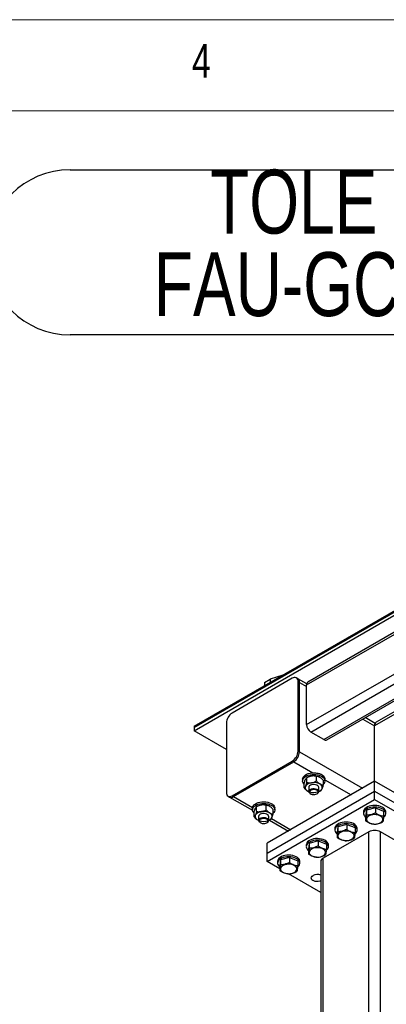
# Model space of a CAD drawing. Header units: millimetres. Extents: x 5 to 415, y 5 to 292.
# Tile 19 of 36: x 175 to 195, y 238 to 292. Entities that reach past the tile are written whole.
import ezdxf

# ---------------------------------------------------------------- set-up
doc = ezdxf.new("R2010")
doc.units = ezdxf.units.MM
doc.layers.add('NOTES', color=6, linetype='Continuous')
doc.layers.add('TRAIT-FORT', color=4, linetype='Continuous', lineweight=25)
doc.styles.add('SLDTEXTSTYLE0', font='TXT', dxfattribs={"width": 0.75})

# ---------------------------------------------------------------- blocks, each defined once
blk = doc.blocks.new('SW_NOTE_8')
at = {"layer": 'NOTES', "color": 0}
for p, q in [((-36.478, 9.057), (0, 9.057)), ((0, 0), (-36.478, 0))]:
    blk.add_line(p, q, dxfattribs=at)
for centre, start, end in [((-36.478, 4.528), 90, 270), ((0, 4.528), 270, 90)]:
    blk.add_arc(centre, 4.528, start, end, dxfattribs=at)
at = {"layer": 'NOTES', "color": 0, "char_height": 3.5, "attachment_point": 2, "style": 'SLDTEXTSTYLE0'}
for s, insert in [('TOLE ACIER', (-18.36, 9.056)), ('FAU-GCVP01-04', (-18.325, 4.53))]:
    blk.add_mtext(s, dxfattribs=dict(at, insert=insert))

msp = doc.modelspace()

# ---------------------------------------------------------------- linework, layer by layer
at = {"color": 7, "linetype": 'Continuous', "lineweight": 18}
for p, q in [((415, 292), (5, 292)), ((410, 287), (10, 287))]:
    msp.add_line(p, q, dxfattribs=at)
at = {"layer": 'TRAIT-FORT', "color": 4, "linetype": 'Continuous', "lineweight": 25}
for p, q in [((184.287, 253.253), (230.642, 280.013)), ((184.287, 253.184), (230.642, 279.945)), ((184.287, 253.003), (230.642, 279.763)), ((223.767, 274.864), (190.524, 255.673)), ((190.455, 255.52), (223.767, 274.751)), ((190.455, 253.343), (223.767, 272.574)), ((190.69, 252.935), (223.767, 272.029)), ((191.398, 252.526), (223.809, 271.237)), ((191.564, 252.51), (223.892, 271.172)), ((224.54, 270.798), (194.187, 253.275)), ((224.41, 270.873), (194.279, 253.479)), ((189.144, 256.056), (188.451, 255.83)), ((189.669, 255.883), (186.369, 253.978)), ((188.137, 255.649), (188.451, 255.83)), ((188.137, 255.649), (188.137, 255.475)), ((188.451, 255.83), (188.451, 255.656)), ((189.97, 255.86), (189.891, 255.905)), ((190.461, 255.577), (189.97, 255.86)), ((189.983, 251.891), (189.983, 255.702)), ((189.983, 255.702), (190.062, 255.656)), ((190.062, 251.846), (190.062, 255.656)), ((190.062, 255.656), (190.455, 255.43)), ((190.455, 253.343), (190.455, 255.52)), ((184.287, 253.253), (184.287, 253.184)), ((186.055, 253.434), (186.055, 249.623)), ((193.538, 253.649), (194.187, 253.275)), ((194.215, 253.409), (193.669, 253.725)), ((194.187, 250.236), (194.187, 253.275)), ((184.287, 253.184), (184.287, 253.003)), ((186.055, 251.983), (184.287, 253.003)), ((191.398, 252.526), (190.69, 252.935)), ((189.983, 251.891), (190.062, 251.846)), ((190.062, 251.846), (193.519, 249.85)), ((186.369, 249.442), (189.669, 251.347)), ((186.448, 249.396), (189.748, 251.301)), ((189.669, 251.347), (189.748, 251.301)), ((189.748, 251.301), (190.789, 250.7)), ((194.187, 250.236), (188.294, 246.834)), ((190.237, 250.349), (190.237, 250.258)), ((190.321, 249.873), (190.321, 250.117)), ((190.514, 250.451), (190.462, 250.421)), ((190.462, 250.178), (190.462, 250.421)), ((190.989, 250.259), (190.989, 250.503)), ((191.374, 250.036), (191.374, 250.28)), ((191.459, 250.258), (191.459, 250.349)), ((191.459, 250.314), (192.89, 249.487)), ((194.187, 249.691), (194.187, 250.236)), ((200.079, 246.834), (194.187, 250.236)), ((188.294, 246.29), (194.187, 249.691)), ((190.57, 249.895), (190.57, 249.678)), ((190.651, 249.564), (190.679, 249.548)), ((191.017, 249.548), (191.044, 249.564)), ((191.125, 249.678), (191.125, 249.895)), ((191.182, 249.703), (191.233, 249.732)), ((194.187, 249.238), (194.187, 249.691)), ((194.187, 249.691), (200.079, 246.29)), ((186.147, 249.42), (186.226, 249.374)), ((186.226, 249.374), (187.488, 248.646)), ((186.369, 249.442), (186.448, 249.396)), ((186.448, 249.396), (187.489, 248.795)), ((188.239, 248.672), (188.239, 248.915)), ((188.294, 245.836), (194.187, 249.238)), ((194.187, 249.238), (200.079, 245.836)), ((187.487, 248.761), (187.487, 248.671)), ((187.571, 248.286), (187.571, 248.53)), ((187.764, 248.863), (187.712, 248.834)), ((187.712, 248.59), (187.712, 248.834)), ((188.624, 248.449), (188.624, 248.693)), ((188.709, 248.671), (188.709, 248.761)), ((193.576, 248.557), (193.576, 248.467)), ((193.739, 248.646), (193.694, 248.332)), ((194.232, 248.78), (193.739, 248.646)), ((193.739, 248.646), (193.739, 248.374)), ((194.232, 248.78), (194.232, 248.508)), ((194.232, 248.78), (194.68, 248.601)), ((194.68, 248.601), (194.68, 248.329)), ((194.798, 248.467), (194.798, 248.557)), ((187.82, 248.308), (187.82, 248.09)), ((187.901, 247.977), (187.929, 247.961)), ((188.267, 247.961), (188.294, 247.977)), ((188.376, 248.09), (188.376, 248.308)), ((188.419, 248.108), (189.46, 247.507)), ((188.432, 248.115), (188.483, 248.145)), ((188.53, 248.194), (189.591, 247.582)), ((192.661, 247.873), (192.167, 247.739)), ((192.661, 247.873), (192.661, 247.601)), ((192.661, 247.873), (193.109, 247.694)), ((193.694, 248.332), (193.694, 248.06)), ((193.872, 247.469), (191.358, 246.017)), ((192.004, 247.65), (192.004, 247.559)), ((192.167, 247.739), (192.122, 247.425)), ((192.122, 247.425), (192.122, 247.153)), ((192.167, 247.739), (192.167, 247.467)), ((193.109, 247.694), (193.109, 247.422)), ((193.227, 247.559), (193.227, 247.65)), ((193.872, 221.521), (193.872, 247.469)), ((197.015, 246.017), (194.501, 247.469)), ((194.501, 232.408), (194.501, 247.469)), ((188.294, 246.29), (188.294, 246.834)), ((190.596, 246.832), (190.551, 246.518)), ((191.089, 246.966), (190.596, 246.832)), ((190.596, 246.832), (190.596, 246.56)), ((191.089, 246.966), (191.089, 246.694)), ((191.089, 246.966), (191.537, 246.787)), ((191.537, 246.787), (191.537, 246.515)), ((188.294, 245.836), (188.294, 246.29)), ((190.433, 246.743), (190.433, 246.652)), ((190.551, 246.518), (190.551, 246.246)), ((191.655, 246.652), (191.655, 246.743)), ((188.98, 245.44), (188.294, 245.836)), ((188.862, 245.836), (188.862, 245.745)), ((189.025, 245.925), (188.98, 245.611)), ((189.518, 246.059), (189.025, 245.925)), ((189.025, 245.925), (189.025, 245.653)), ((189.518, 246.059), (189.518, 245.787)), ((189.518, 246.059), (189.966, 245.879)), ((189.966, 245.879), (189.966, 245.607)), ((190.084, 245.745), (190.084, 245.836)), ((191.228, 245.836), (191.228, 219.888)), ((191.358, 220.069), (191.358, 246.017)), ((188.98, 245.611), (188.98, 245.339)), ((191.228, 244.142), (189.462, 245.162))]:
    msp.add_line(p, q, dxfattribs=at)
at = {"layer": 'TRAIT-FORT', "color": 4, "linetype": 'Continuous', "lineweight": 25, "flags": 128}
for points in [[(190.237, 250.349), (190.244, 250.404), (190.271, 250.465), (190.316, 250.523), (190.379, 250.575), (190.456, 250.62), (190.546, 250.656), (190.646, 250.682), (190.752, 250.697), (190.861, 250.702), (190.97, 250.695), (191.075, 250.676), (191.173, 250.648), (191.26, 250.609), (191.334, 250.563), (191.392, 250.509), (191.433, 250.45), (191.455, 250.388), (191.459, 250.349)], [(190.321, 250.079), (190.28, 250.127), (190.249, 250.187), (190.237, 250.25), (190.244, 250.313), (190.271, 250.375), (190.316, 250.432), (190.379, 250.484), (190.456, 250.529), (190.546, 250.565), (190.646, 250.591), (190.752, 250.607), (190.861, 250.611), (190.97, 250.604), (191.075, 250.586), (191.173, 250.557), (191.26, 250.519), (191.334, 250.472), (191.392, 250.418), (191.433, 250.36), (191.455, 250.298), (191.457, 250.234), (191.44, 250.172), (191.404, 250.112), (191.374, 250.079)], [(191.125, 249.895), (191.124, 249.912), (191.106, 249.954), (191.069, 249.992), (191.015, 250.023), (190.95, 250.044), (190.876, 250.055), (190.8, 250.053), (190.728, 250.04), (190.665, 250.016), (190.615, 249.983), (190.583, 249.944), (190.57, 249.901), (190.57, 249.895)], [(190.651, 249.564), (190.611, 249.594), (190.58, 249.634), (190.57, 249.677), (190.58, 249.72), (190.61, 249.76), (190.657, 249.794), (190.719, 249.82), (190.79, 249.834), (190.866, 249.838), (190.94, 249.829), (191.007, 249.809), (191.062, 249.779), (191.102, 249.742), (191.123, 249.7), (191.123, 249.656), (191.123, 249.656)], [(191.084, 249.628), (191.083, 249.669), (191.061, 249.708), (191.02, 249.741), (190.964, 249.766), (190.897, 249.781), (190.826, 249.783), (190.757, 249.773), (190.696, 249.752), (190.648, 249.722), (190.618, 249.684), (190.609, 249.644), (190.621, 249.603), (190.652, 249.566), (190.702, 249.537), (190.764, 249.517), (190.834, 249.508), (190.905, 249.512), (190.97, 249.528), (191.025, 249.554), (191.065, 249.588), (191.084, 249.628)], [(187.487, 248.761), (187.494, 248.817), (187.521, 248.878), (187.566, 248.936), (187.629, 248.988), (187.706, 249.032), (187.796, 249.068), (187.896, 249.094), (188.002, 249.11), (188.111, 249.114), (188.22, 249.107), (188.325, 249.089), (188.423, 249.06), (188.51, 249.022), (188.584, 248.975), (188.642, 248.922), (188.683, 248.863), (188.705, 248.801), (188.709, 248.761)], [(187.571, 248.492), (187.531, 248.539), (187.499, 248.6), (187.487, 248.663), (187.494, 248.726), (187.521, 248.787), (187.566, 248.845), (187.629, 248.897), (187.706, 248.942), (187.796, 248.978), (187.896, 249.004), (188.002, 249.019), (188.111, 249.023), (188.22, 249.016), (188.325, 248.998), (188.423, 248.969), (188.51, 248.931), (188.584, 248.884), (188.642, 248.831), (188.683, 248.772), (188.705, 248.71), (188.707, 248.647), (188.69, 248.585), (188.654, 248.525), (188.624, 248.492)], [(188.376, 248.308), (188.374, 248.324), (188.356, 248.367), (188.319, 248.405), (188.266, 248.436), (188.2, 248.457), (188.126, 248.467), (188.051, 248.466), (187.978, 248.453), (187.915, 248.429), (187.865, 248.396), (187.833, 248.356), (187.82, 248.313), (187.82, 248.308)], [(194.798, 248.557), (194.794, 248.599), (194.771, 248.661), (194.73, 248.719), (194.671, 248.773), (194.596, 248.819), (194.509, 248.857), (194.411, 248.885), (194.306, 248.903), (194.197, 248.91), (194.087, 248.905), (193.981, 248.89), (193.882, 248.863), (193.792, 248.827), (193.715, 248.782), (193.653, 248.729), (193.609, 248.672), (193.583, 248.61), (193.576, 248.557)], [(194.674, 248.253), (194.691, 248.267), (194.745, 248.323), (194.78, 248.382), (194.797, 248.445), (194.794, 248.508), (194.771, 248.57), (194.73, 248.629), (194.671, 248.682), (194.596, 248.728), (194.509, 248.766), (194.411, 248.795), (194.306, 248.813), (194.197, 248.819), (194.087, 248.815), (193.981, 248.799), (193.882, 248.772), (193.792, 248.736), (193.715, 248.691), (193.653, 248.639), (193.609, 248.581), (193.583, 248.52), (193.576, 248.456), (193.589, 248.394), (193.621, 248.333), (193.671, 248.277), (193.694, 248.258)], [(194.634, 248.128), (194.632, 248.182), (194.61, 248.234), (194.57, 248.283), (194.513, 248.326), (194.442, 248.362), (194.36, 248.388), (194.27, 248.403), (194.177, 248.408), (194.084, 248.401), (193.995, 248.383), (193.915, 248.355), (193.847, 248.318), (193.793, 248.274), (193.757, 248.224), (193.74, 248.17), (193.742, 248.116), (193.763, 248.064), (193.803, 248.015), (193.86, 247.972), (193.931, 247.936), (194.013, 247.91), (194.103, 247.895), (194.197, 247.89), (194.29, 247.897), (194.378, 247.915), (194.458, 247.943), (194.527, 247.98), (194.58, 248.024), (194.616, 248.074), (194.634, 248.128)], [(187.901, 247.977), (187.861, 248.006), (187.831, 248.046), (187.82, 248.09), (187.83, 248.133), (187.86, 248.173), (187.907, 248.207), (187.969, 248.232), (188.04, 248.247), (188.116, 248.25), (188.19, 248.241), (188.257, 248.221), (188.313, 248.192), (188.352, 248.155), (188.373, 248.112), (188.373, 248.069), (188.373, 248.069)], [(188.335, 248.04), (188.333, 248.081), (188.311, 248.12), (188.27, 248.154), (188.214, 248.179), (188.147, 248.193), (188.076, 248.196), (188.007, 248.186), (187.946, 248.165), (187.898, 248.134), (187.868, 248.097), (187.859, 248.056), (187.871, 248.016), (187.903, 247.979), (187.952, 247.949), (188.014, 247.929), (188.084, 247.921), (188.155, 247.924), (188.221, 247.94), (188.276, 247.966), (188.315, 248.001), (188.335, 248.04)], [(193.227, 247.65), (193.222, 247.692), (193.2, 247.754), (193.158, 247.812), (193.099, 247.866), (193.025, 247.912), (192.937, 247.95), (192.839, 247.978), (192.734, 247.996), (192.625, 248.003), (192.516, 247.998), (192.41, 247.982), (192.311, 247.956), (192.221, 247.92), (192.144, 247.875), (192.082, 247.822), (192.037, 247.765), (192.011, 247.703), (192.004, 247.65)], [(193.102, 247.346), (193.12, 247.36), (193.173, 247.415), (193.209, 247.475), (193.225, 247.538), (193.222, 247.601), (193.2, 247.663), (193.158, 247.721), (193.099, 247.775), (193.025, 247.821), (192.937, 247.859), (192.839, 247.888), (192.734, 247.905), (192.625, 247.912), (192.516, 247.907), (192.41, 247.892), (192.311, 247.865), (192.221, 247.829), (192.144, 247.784), (192.082, 247.732), (192.037, 247.674), (192.011, 247.612), (192.005, 247.549), (192.017, 247.487), (192.05, 247.426), (192.1, 247.37), (192.122, 247.351)], [(193.062, 247.22), (193.06, 247.275), (193.039, 247.327), (192.999, 247.376), (192.942, 247.419), (192.871, 247.455), (192.789, 247.481), (192.699, 247.496), (192.606, 247.501), (192.513, 247.494), (192.424, 247.476), (192.344, 247.448), (192.276, 247.411), (192.222, 247.366), (192.186, 247.316), (192.168, 247.263), (192.17, 247.209), (192.192, 247.156), (192.232, 247.107), (192.289, 247.064), (192.36, 247.029), (192.442, 247.003), (192.532, 246.987), (192.625, 246.983), (192.718, 246.99), (192.807, 247.008), (192.887, 247.036), (192.955, 247.073), (193.009, 247.117), (193.045, 247.167), (193.062, 247.22)], [(191.655, 246.743), (191.651, 246.785), (191.628, 246.847), (191.587, 246.905), (191.528, 246.958), (191.454, 247.005), (191.366, 247.043), (191.268, 247.071), (191.163, 247.089), (191.054, 247.096), (190.945, 247.091), (190.839, 247.075), (190.739, 247.049), (190.65, 247.012), (190.573, 246.967), (190.511, 246.915), (190.466, 246.857), (190.44, 246.796), (190.433, 246.743)], [(191.531, 246.439), (191.548, 246.453), (191.602, 246.508), (191.638, 246.568), (191.654, 246.631), (191.651, 246.694), (191.628, 246.756), (191.587, 246.814), (191.528, 246.868), (191.454, 246.914), (191.366, 246.952), (191.268, 246.98), (191.163, 246.998), (191.054, 247.005), (190.945, 247), (190.839, 246.985), (190.739, 246.958), (190.65, 246.922), (190.573, 246.877), (190.511, 246.824), (190.466, 246.767), (190.44, 246.705), (190.433, 246.642), (190.446, 246.579), (190.478, 246.519), (190.529, 246.463), (190.551, 246.444)], [(191.491, 246.313), (191.489, 246.367), (191.468, 246.42), (191.428, 246.469), (191.371, 246.512), (191.3, 246.548), (191.218, 246.574), (191.128, 246.589), (191.034, 246.594), (190.941, 246.587), (190.853, 246.569), (190.772, 246.541), (190.704, 246.504), (190.651, 246.459), (190.614, 246.409), (190.597, 246.356), (190.599, 246.302), (190.621, 246.249), (190.661, 246.2), (190.717, 246.157), (190.788, 246.122), (190.871, 246.096), (190.96, 246.08), (191.054, 246.076), (191.147, 246.083), (191.235, 246.1), (191.316, 246.129), (191.384, 246.166), (191.437, 246.21), (191.474, 246.26), (191.491, 246.313)], [(190.084, 245.836), (190.08, 245.878), (190.057, 245.939), (190.015, 245.998), (189.957, 246.051), (189.882, 246.098), (189.795, 246.136), (189.697, 246.164), (189.592, 246.182), (189.483, 246.189), (189.373, 246.184), (189.267, 246.168), (189.168, 246.142), (189.078, 246.105), (189.001, 246.06), (188.939, 246.008), (188.895, 245.95), (188.869, 245.889), (188.862, 245.836)], [(189.96, 245.532), (189.977, 245.546), (190.031, 245.601), (190.066, 245.661), (190.083, 245.724), (190.08, 245.787), (190.057, 245.849), (190.015, 245.907), (189.957, 245.961), (189.882, 246.007), (189.795, 246.045), (189.697, 246.073), (189.592, 246.091), (189.483, 246.098), (189.373, 246.093), (189.267, 246.077), (189.168, 246.051), (189.078, 246.015), (189.001, 245.97), (188.939, 245.917), (188.895, 245.86), (188.869, 245.798), (188.862, 245.735), (188.875, 245.672), (188.907, 245.612), (188.957, 245.556), (188.98, 245.537)], [(189.92, 245.406), (189.918, 245.46), (189.896, 245.513), (189.856, 245.562), (189.799, 245.605), (189.728, 245.64), (189.646, 245.666), (189.556, 245.682), (189.463, 245.687), (189.37, 245.68), (189.281, 245.662), (189.201, 245.634), (189.133, 245.597), (189.079, 245.552), (189.043, 245.502), (189.026, 245.449), (189.028, 245.395), (189.049, 245.342), (189.089, 245.293), (189.146, 245.25), (189.217, 245.215), (189.299, 245.189), (189.389, 245.173), (189.482, 245.169), (189.576, 245.176), (189.664, 245.193), (189.744, 245.221), (189.813, 245.259), (189.866, 245.303), (189.902, 245.353), (189.92, 245.406)], [(191.228, 244.768), (191.176, 244.752), (191.096, 244.739), (191.013, 244.737), (190.931, 244.748), (190.857, 244.77), (190.794, 244.801), (190.747, 244.841), (190.719, 244.887), (190.711, 244.935), (190.724, 244.982), (190.757, 245.027), (190.808, 245.065)]]:
    msp.add_lwpolyline(points, dxfattribs=at)
at = {"layer": 'TRAIT-FORT', "color": 4, "linetype": 'Continuous', "lineweight": 25}
for centre, radius, start, end in [((189.792, 255.733), 0.194, 350.786, 129.2033), ((189.851, 255.683), 0.213, 352.7442, 55.9436), ((190.613, 255.54), 0.16, 124.0564, 187.2558), ((186.737, 253.403), 0.683, 122.6055, 177.3945), ((190.967, 253.366), 0.512, 182.6055, 237.3945), ((194.398, 253.302), 0.213, 124.0564, 187.2558), ((191.495, 252.663), 0.168, 234.3824, 294.3071), ((189.301, 251.922), 0.683, 302.6055, 357.3945), ((189.38, 251.877), 0.683, 302.6055, 357.3945), ((190.751, 249.728), 0.431, 93.4335, 146.5611), ((190.807, 249.922), 0.605, 97.8002, 119.0724), ((190.848, 249.807), 0.725, 62.6428, 99.7711), ((190.848, 249.444), 0.725, 62.6428, 99.7711), ((191.108, 249.894), 0.208, 340.539, 69.2579), ((186.247, 249.592), 0.194, 170.786, 309.2033), ((190.587, 249.897), 0.208, 160.539, 249.2579), ((190.847, 250.346), 0.725, 242.6428, 279.7711), ((190.944, 250.062), 0.431, 273.4335, 326.5611), ((190.971, 249.707), 0.161, 297.2451, 341.5947), ((186.318, 249.578), 0.224, 245.6929, 305.6176), ((188.058, 248.335), 0.605, 97.8002, 119.0724), ((188.099, 248.22), 0.725, 62.6428, 99.7711), ((187.837, 248.309), 0.208, 160.539, 249.2579), ((188.001, 248.141), 0.431, 93.4335, 146.5611), ((188.099, 247.857), 0.725, 62.6428, 99.7711), ((188.358, 248.306), 0.208, 340.539, 69.2579), ((188.097, 248.759), 0.725, 242.6428, 279.7711), ((188.194, 248.475), 0.431, 273.4335, 326.5611), ((188.221, 248.12), 0.161, 297.2451, 341.5947), ((194.187, 246.862), 0.683, 62.6097, 117.3903), ((191.451, 245.814), 0.224, 114.3747, 174.3052), ((191.046, 244.606), 0.516, 69.2887, 117.3511)]:
    msp.add_arc(centre, radius, start, end, dxfattribs=at)
for points, knots in [([(190.99, 250.687), (190.993, 250.687), (191.057, 250.688), (191.171, 250.668), (191.294, 250.616), (191.334, 250.561), (191.345, 250.546)], [0, 0, 0, 0, 0.017707, 0.41717, 0.844363, 1, 1, 1, 1]), ([(190.321, 250.117), (190.331, 250.152), (190.35, 250.223), (190.375, 250.291), (190.389, 250.322), (190.391, 250.329)], [0, 0, 0, 0, 0.432385, 0.879553, 1, 1, 1, 1]), ([(190.391, 250.329), (190.404, 250.352), (190.429, 250.398), (190.451, 250.414), (190.462, 250.421)], [0, 0, 0, 0, 0.503999, 1, 1, 1, 1]), ([(190.462, 250.178), (190.452, 250.143), (190.433, 250.072), (190.408, 250.003), (190.394, 249.972), (190.391, 249.966)], [0, 0, 0, 0, 0.4323846, 0.8795531, 1, 1, 1, 1]), ([(190.725, 250.522), (190.679, 250.511), (190.587, 250.49), (190.504, 250.444), (190.462, 250.421)], [0, 0, 0, 0, 0.503999, 1, 1, 1, 1]), ([(190.462, 250.178), (190.498, 250.169), (190.571, 250.152), (190.662, 250.15), (190.714, 250.157), (190.725, 250.159)], [0, 0, 0, 0, 0.432385, 0.879553, 1, 1, 1, 1]), ([(190.989, 250.503), (190.971, 250.507), (190.935, 250.516), (190.879, 250.525), (190.82, 250.529), (190.768, 250.527), (190.736, 250.523), (190.725, 250.522)], [0, 0, 0, 0, 0.2155167, 0.4322256, 0.6544567, 0.8796869, 1, 1, 1, 1]), ([(190.725, 250.159), (190.772, 250.169), (190.864, 250.19), (190.947, 250.236), (190.989, 250.259)], [0, 0, 0, 0, 0.503999, 1, 1, 1, 1]), ([(191.182, 250.451), (191.179, 250.453), (191.152, 250.468), (191.102, 250.489), (191.04, 250.501), (191.004, 250.502), (190.989, 250.503)], [0, 0, 0, 0, 0.044559, 0.393239, 0.754435, 1, 1, 1, 1]), ([(190.989, 250.259), (191.004, 250.242), (191.04, 250.202), (191.101, 250.143), (191.151, 250.106), (191.179, 250.09), (191.182, 250.088)], [0, 0, 0, 0, 0.245569, 0.595239, 0.955441, 1, 1, 1, 1]), ([(191.374, 250.28), (191.352, 250.305), (191.291, 250.374), (191.224, 250.421), (191.182, 250.451)], [0, 0, 0, 0, 0.370627, 1, 1, 1, 1]), ([(191.182, 250.088), (191.224, 250.069), (191.291, 250.039), (191.352, 250.037), (191.374, 250.036)], [0, 0, 0, 0, 0.629373, 1, 1, 1, 1]), ([(191.304, 249.825), (191.316, 249.855), (191.341, 249.915), (191.363, 249.996), (191.374, 250.036)], [0, 0, 0, 0, 0.503999, 1, 1, 1, 1]), ([(190.391, 249.966), (190.379, 249.943), (190.354, 249.896), (190.332, 249.881), (190.321, 249.873)], [0, 0, 0, 0, 0.5039994, 1, 1, 1, 1]), ([(190.321, 249.873), (190.336, 249.857), (190.372, 249.816), (190.433, 249.758), (190.484, 249.72), (190.511, 249.704), (190.514, 249.703)], [0, 0, 0, 0, 0.245569, 0.595239, 0.955441, 1, 1, 1, 1]), ([(191.233, 249.732), (191.238, 249.735), (191.248, 249.742), (191.263, 249.757), (191.278, 249.777), (191.292, 249.801), (191.301, 249.819), (191.304, 249.825)], [0, 0, 0, 0, 0.215517, 0.432226, 0.654457, 0.879687, 1, 1, 1, 1]), ([(187.976, 248.934), (187.929, 248.923), (187.837, 248.902), (187.754, 248.856), (187.712, 248.834)], [0, 0, 0, 0, 0.503999, 1, 1, 1, 1]), ([(188.239, 248.915), (188.221, 248.92), (188.185, 248.929), (188.129, 248.937), (188.07, 248.942), (188.018, 248.94), (187.987, 248.936), (187.976, 248.934)], [0, 0, 0, 0, 0.2155167, 0.4322256, 0.6544567, 0.8796869, 1, 1, 1, 1]), ([(188.432, 248.864), (188.429, 248.865), (188.402, 248.88), (188.352, 248.901), (188.291, 248.914), (188.254, 248.915), (188.239, 248.915)], [0, 0, 0, 0, 0.044559, 0.393239, 0.754435, 1, 1, 1, 1]), ([(187.571, 248.53), (187.581, 248.564), (187.6, 248.635), (187.625, 248.704), (187.639, 248.735), (187.642, 248.741)], [0, 0, 0, 0, 0.432385, 0.879553, 1, 1, 1, 1]), ([(187.642, 248.378), (187.629, 248.355), (187.605, 248.309), (187.582, 248.294), (187.571, 248.286)], [0, 0, 0, 0, 0.5039994, 1, 1, 1, 1]), ([(187.642, 248.741), (187.654, 248.765), (187.679, 248.811), (187.701, 248.826), (187.712, 248.834)], [0, 0, 0, 0, 0.503999, 1, 1, 1, 1]), ([(187.712, 248.59), (187.703, 248.555), (187.683, 248.485), (187.659, 248.416), (187.645, 248.385), (187.642, 248.378)], [0, 0, 0, 0, 0.4323846, 0.8795531, 1, 1, 1, 1]), ([(187.712, 248.59), (187.748, 248.582), (187.822, 248.565), (187.913, 248.563), (187.965, 248.57), (187.976, 248.571)], [0, 0, 0, 0, 0.432385, 0.879553, 1, 1, 1, 1]), ([(187.976, 248.571), (188.022, 248.582), (188.114, 248.603), (188.197, 248.649), (188.239, 248.672)], [0, 0, 0, 0, 0.503999, 1, 1, 1, 1]), ([(188.239, 248.672), (188.254, 248.655), (188.29, 248.614), (188.351, 248.556), (188.402, 248.518), (188.429, 248.502), (188.432, 248.501)], [0, 0, 0, 0, 0.245569, 0.595239, 0.955441, 1, 1, 1, 1]), ([(188.624, 248.693), (188.602, 248.718), (188.541, 248.787), (188.474, 248.834), (188.432, 248.864)], [0, 0, 0, 0, 0.370627, 1, 1, 1, 1]), ([(188.432, 248.501), (188.474, 248.482), (188.541, 248.451), (188.602, 248.45), (188.624, 248.449)], [0, 0, 0, 0, 0.629373, 1, 1, 1, 1]), ([(188.554, 248.237), (188.566, 248.267), (188.591, 248.327), (188.613, 248.409), (188.624, 248.449)], [0, 0, 0, 0, 0.503999, 1, 1, 1, 1]), ([(193.739, 248.374), (193.737, 248.36), (193.734, 248.333), (193.73, 248.294), (193.726, 248.256), (193.721, 248.217), (193.716, 248.178), (193.71, 248.141), (193.704, 248.108), (193.699, 248.085), (193.696, 248.07), (193.694, 248.063), (193.694, 248.06)], [0, 0, 0, 0, 0.095885, 0.191949, 0.288709, 0.385785, 0.511363, 0.637841, 0.766884, 0.896648, 0.948311, 1, 1, 1, 1]), ([(194.232, 248.508), (194.189, 248.487), (194.103, 248.443), (193.974, 248.401), (193.852, 248.378), (193.777, 248.375), (193.739, 248.374)], [0, 0, 0, 0, 0.264605, 0.534948, 0.765343, 1, 1, 1, 1]), ([(194.232, 248.508), (194.271, 248.483), (194.349, 248.431), (194.466, 248.377), (194.577, 248.343), (194.645, 248.334), (194.68, 248.329)], [0, 0, 0, 0, 0.264605, 0.534948, 0.765343, 1, 1, 1, 1]), ([(187.571, 248.286), (187.586, 248.269), (187.622, 248.229), (187.683, 248.17), (187.734, 248.133), (187.761, 248.117), (187.764, 248.115)], [0, 0, 0, 0, 0.245569, 0.595239, 0.955441, 1, 1, 1, 1]), ([(188.483, 248.145), (188.488, 248.148), (188.498, 248.154), (188.513, 248.169), (188.529, 248.19), (188.542, 248.213), (188.551, 248.231), (188.554, 248.237)], [0, 0, 0, 0, 0.215517, 0.432226, 0.654457, 0.879687, 1, 1, 1, 1]), ([(194.142, 247.881), (194.103, 247.886), (194.024, 247.898), (193.908, 247.937), (193.796, 247.993), (193.728, 248.038), (193.694, 248.06)], [0, 0, 0, 0, 0.264605, 0.534948, 0.765343, 1, 1, 1, 1]), ([(194.142, 247.881), (194.184, 247.883), (194.271, 247.886), (194.399, 247.914), (194.522, 247.958), (194.597, 247.996), (194.635, 248.015)], [0, 0, 0, 0, 0.264605, 0.534948, 0.765343, 1, 1, 1, 1]), ([(194.68, 248.329), (194.679, 248.315), (194.676, 248.288), (194.671, 248.249), (194.667, 248.211), (194.662, 248.172), (194.657, 248.133), (194.651, 248.095), (194.645, 248.063), (194.64, 248.036), (194.636, 248.022), (194.635, 248.015)], [0, 0, 0, 0, 0.095886, 0.19195, 0.28871, 0.385788, 0.511366, 0.637845, 0.766889, 0.896653, 1, 1, 1, 1]), ([(192.167, 247.467), (192.166, 247.453), (192.163, 247.426), (192.159, 247.387), (192.154, 247.349), (192.15, 247.31), (192.144, 247.271), (192.138, 247.233), (192.133, 247.201), (192.128, 247.178), (192.125, 247.163), (192.123, 247.156), (192.122, 247.153)], [0, 0, 0, 0, 0.095885, 0.191949, 0.288709, 0.385785, 0.511363, 0.637841, 0.766884, 0.896648, 0.948311, 1, 1, 1, 1]), ([(192.661, 247.601), (192.618, 247.58), (192.531, 247.536), (192.403, 247.494), (192.28, 247.471), (192.205, 247.468), (192.167, 247.467)], [0, 0, 0, 0, 0.264605, 0.534948, 0.765343, 1, 1, 1, 1]), ([(192.661, 247.601), (192.699, 247.576), (192.778, 247.524), (192.895, 247.47), (193.006, 247.436), (193.074, 247.427), (193.109, 247.422)], [0, 0, 0, 0, 0.264605, 0.534948, 0.765343, 1, 1, 1, 1]), ([(193.109, 247.422), (193.107, 247.408), (193.104, 247.381), (193.1, 247.341), (193.096, 247.304), (193.091, 247.265), (193.085, 247.226), (193.08, 247.188), (193.074, 247.156), (193.068, 247.129), (193.065, 247.114), (193.063, 247.108)], [0, 0, 0, 0, 0.095886, 0.19195, 0.28871, 0.385788, 0.511366, 0.637845, 0.766889, 0.896653, 1, 1, 1, 1]), ([(192.57, 246.974), (192.531, 246.979), (192.453, 246.991), (192.336, 247.03), (192.225, 247.085), (192.157, 247.13), (192.122, 247.153)], [0, 0, 0, 0, 0.264605, 0.534948, 0.765343, 1, 1, 1, 1]), ([(192.57, 246.974), (192.613, 246.975), (192.7, 246.979), (192.828, 247.006), (192.95, 247.051), (193.026, 247.089), (193.063, 247.108)], [0, 0, 0, 0, 0.264605, 0.534948, 0.765343, 1, 1, 1, 1]), ([(190.596, 246.56), (190.595, 246.546), (190.592, 246.519), (190.587, 246.479), (190.583, 246.442), (190.578, 246.403), (190.573, 246.364), (190.567, 246.326), (190.561, 246.294), (190.557, 246.271), (190.553, 246.255), (190.552, 246.249), (190.551, 246.246)], [0, 0, 0, 0, 0.095885, 0.191949, 0.288709, 0.385785, 0.511363, 0.637841, 0.766884, 0.896648, 0.948311, 1, 1, 1, 1]), ([(190.999, 246.067), (190.96, 246.072), (190.881, 246.084), (190.765, 246.123), (190.654, 246.178), (190.585, 246.223), (190.551, 246.246)], [0, 0, 0, 0, 0.264605, 0.534948, 0.765343, 1, 1, 1, 1]), ([(191.089, 246.694), (191.046, 246.672), (190.96, 246.629), (190.832, 246.586), (190.709, 246.564), (190.634, 246.561), (190.596, 246.56)], [0, 0, 0, 0, 0.264605, 0.534948, 0.765343, 1, 1, 1, 1]), ([(191.089, 246.694), (191.128, 246.668), (191.207, 246.617), (191.323, 246.563), (191.435, 246.529), (191.503, 246.519), (191.537, 246.515)], [0, 0, 0, 0, 0.264605, 0.534948, 0.765343, 1, 1, 1, 1]), ([(191.537, 246.515), (191.536, 246.501), (191.533, 246.474), (191.529, 246.434), (191.524, 246.397), (191.519, 246.358), (191.514, 246.319), (191.508, 246.281), (191.502, 246.248), (191.497, 246.222), (191.494, 246.207), (191.492, 246.201)], [0, 0, 0, 0, 0.095886, 0.19195, 0.28871, 0.385788, 0.511366, 0.637845, 0.766889, 0.896653, 1, 1, 1, 1]), ([(189.518, 245.787), (189.475, 245.765), (189.388, 245.722), (189.26, 245.679), (189.138, 245.657), (189.063, 245.654), (189.025, 245.653)], [0, 0, 0, 0, 0.264605, 0.534948, 0.765343, 1, 1, 1, 1]), ([(189.518, 245.787), (189.557, 245.761), (189.635, 245.71), (189.752, 245.656), (189.863, 245.622), (189.931, 245.612), (189.966, 245.607)], [0, 0, 0, 0, 0.264605, 0.534948, 0.765343, 1, 1, 1, 1]), ([(190.999, 246.067), (191.042, 246.068), (191.128, 246.072), (191.256, 246.099), (191.379, 246.143), (191.454, 246.182), (191.492, 246.201)], [0, 0, 0, 0, 0.264605, 0.534948, 0.765343, 1, 1, 1, 1]), ([(189.025, 245.653), (189.023, 245.639), (189.02, 245.612), (189.016, 245.572), (189.012, 245.535), (189.007, 245.496), (189.002, 245.457), (188.996, 245.419), (188.99, 245.386), (188.985, 245.364), (188.982, 245.348), (188.98, 245.342), (188.98, 245.339)], [0, 0, 0, 0, 0.095885, 0.191949, 0.288709, 0.385785, 0.511363, 0.637841, 0.766884, 0.896648, 0.948311, 1, 1, 1, 1]), ([(189.428, 245.159), (189.389, 245.165), (189.31, 245.176), (189.194, 245.216), (189.082, 245.271), (189.014, 245.316), (188.98, 245.339)], [0, 0, 0, 0, 0.264605, 0.534948, 0.765343, 1, 1, 1, 1]), ([(189.428, 245.159), (189.47, 245.161), (189.557, 245.165), (189.685, 245.192), (189.808, 245.236), (189.883, 245.275), (189.921, 245.294)], [0, 0, 0, 0, 0.264605, 0.534948, 0.765343, 1, 1, 1, 1]), ([(189.966, 245.607), (189.964, 245.594), (189.962, 245.566), (189.957, 245.527), (189.953, 245.49), (189.948, 245.451), (189.943, 245.412), (189.937, 245.374), (189.931, 245.341), (189.926, 245.315), (189.922, 245.3), (189.921, 245.294)], [0, 0, 0, 0, 0.095886, 0.19195, 0.28871, 0.385788, 0.511366, 0.637845, 0.766889, 0.896653, 1, 1, 1, 1])]:
    msp.add_open_spline(points, degree=3, knots=knots, dxfattribs=at)

# ---------------------------------------------------------------- block references
at = {"layer": 'NOTES', "color": 211}
msp.add_blockref('SW_NOTE_8', (213.962, 274.717), dxfattribs=at)

# ---------------------------------------------------------------- texts
at = {"layer": 'NOTES', "color": 211, "insert": (184.167, 290.668), "char_height": 1.852, "attachment_point": 1, "style": 'SLDTEXTSTYLE0'}
msp.add_mtext('4', dxfattribs=at)

doc.saveas('drawing.dxf')
